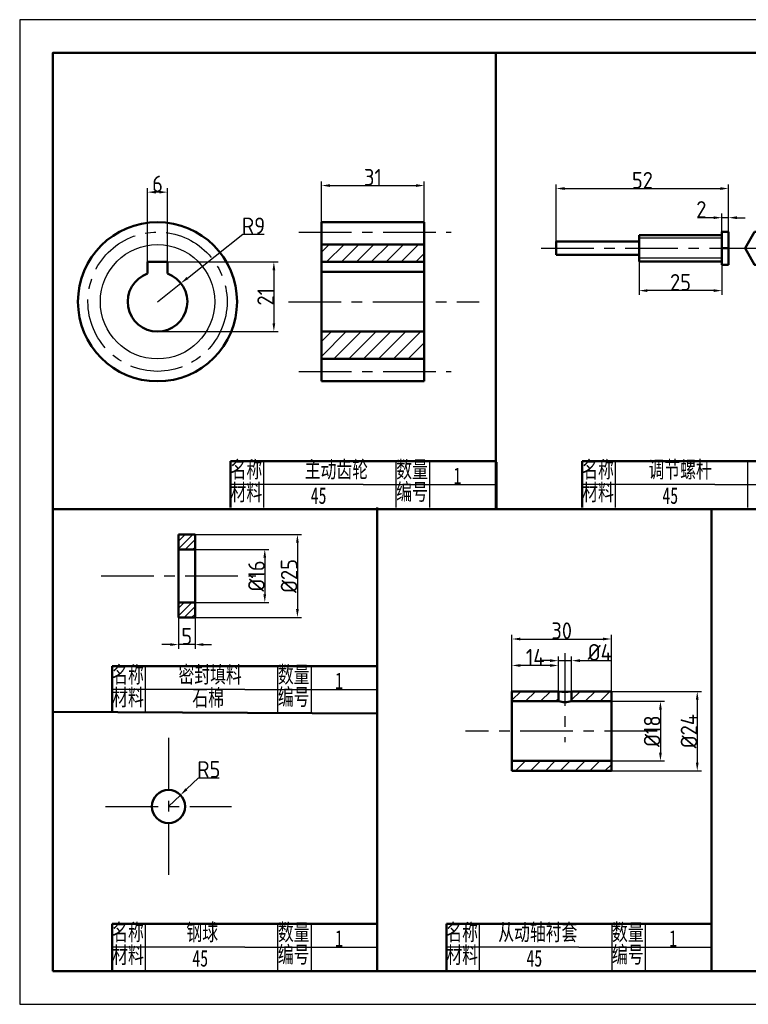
# Model space of a CAD drawing. Header units: millimetres. Extents: x 0 to 1085, y 0 to 297.
# Tile 3 of 6: x 542 to 761, y 0 to 297. Entities that reach past the tile are written whole.
import ezdxf

# ---------------------------------------------------------------- set-up
doc = ezdxf.new("R2010")
doc.units = ezdxf.units.MM
doc.header["$LTSCALE"] = 0.5
doc.linetypes.add('CENTER', pattern=[50.8, 31.75, -6.35, 6.35, -6.35])
for name, color, linetype in [('1细实线', 7, 'Continuous'), ('4点画线', 112, 'CENTER'), ('5尺寸标记', 7, 'CENTER'), ('6图纸层', 7, 'Continuous')]:
    doc.layers.add(name, color=color, linetype=linetype)
doc.layers.add('2粗实线', color=7, linetype='Continuous', lineweight=50)
doc.styles.get("Standard").update_dxf_attribs({"font": 'isocp.shx', "height": 5})
doc.styles.add('中文5', font='simfang.ttf', dxfattribs={"width": 0.7, "height": 5})
doc.dimstyles.new('标注', dxfattribs={"dimtxt": 5, "dimasz": 2.5, "dimexe": 1.25, "dimexo": 0, "dimgap": 0, "dimtad": 1, "dimdsep": 46, "dimtxsty": 'Standard', "dimcen": 2.5, "dimadec": 0, "dimazin": 0, "dimtfac": 1, "dimtmove": 0, "dimatfit": 3, "dimfxl": 1, "dimarcsym": 0})
doc.dimstyles.new('标注$4', dxfattribs={"dimtxt": 5, "dimasz": 2.5, "dimexe": 1.25, "dimexo": 0, "dimgap": 0, "dimtad": 1, "dimtoh": 1, "dimdsep": 46, "dimtxsty": 'Standard', "dimcen": 2.5, "dimadec": 0, "dimazin": 0, "dimtfac": 1, "dimtmove": 0, "dimatfit": 0, "dimfxl": 1, "dimarcsym": 0})

# ---------------------------------------------------------------- blocks, each defined once
blk = doc.blocks.new('*D49')
at = {"color": 0, "lineweight": -2, "transparency": 16777216}
for p, q in [((632.68, 235.93), (632.68, 248.22)), ((635.18, 246.97), (661.18, 246.97)), ((663.68, 235.93), (663.68, 248.22))]:
    blk.add_line(p, q, dxfattribs=at)
at = {"color": 0, "transparency": 16777216}
for points in [[(635.18, 247.38), (635.18, 246.55), (632.68, 246.97)], [(661.18, 247.38), (661.18, 246.55), (663.68, 246.97)]]:
    blk.add_solid(points, dxfattribs=at)
at = {"layer": 'Defpoints', "color": 0, "transparency": 16777216}
for p in [(663.68, 246.97), (632.68, 235.93), (663.68, 235.93)]:
    blk.add_point(p, dxfattribs=at)
at = {"color": 0, "transparency": 16777216, "insert": (648.18, 249.47), "char_height": 5, "attachment_point": 5}
blk.add_mtext('31', dxfattribs=at)
blk = doc.blocks.new('*D50')
at = {"color": 0, "lineweight": -2, "transparency": 16777216}
for p, q in [((592.2, 219.07), (608.96, 232.33)), ((608.96, 232.33), (615.32, 232.33)), ((583.18, 211.93), (590.24, 217.51))]:
    blk.add_line(p, q, dxfattribs=at)
at = {"color": 0, "transparency": 16777216}
blk.add_solid([(591.94, 219.39), (592.45, 218.74), (590.24, 217.51)], dxfattribs=at)
at = {"layer": 'Defpoints', "color": 0, "transparency": 16777216}
for p in [(590.24, 217.51), (583.18, 211.93)]:
    blk.add_point(p, dxfattribs=at)
at = {"color": 0, "transparency": 16777216, "insert": (612.14, 234.83), "char_height": 5, "attachment_point": 5}
blk.add_mtext('R9', dxfattribs=at)
blk = doc.blocks.new('*D51')
at = {"color": 0, "lineweight": -2, "transparency": 16777216}
for p, q in [((583.18, 223.93), (619.54, 223.93)), ((618.29, 221.43), (618.29, 205.43)), ((583.18, 202.93), (619.54, 202.93))]:
    blk.add_line(p, q, dxfattribs=at)
at = {"color": 0, "transparency": 16777216}
for points in [[(617.88, 221.43), (618.71, 221.43), (618.29, 223.93)], [(617.88, 205.43), (618.71, 205.43), (618.29, 202.93)]]:
    blk.add_solid(points, dxfattribs=at)
at = {"layer": 'Defpoints', "color": 0, "transparency": 16777216}
for p in [(583.18, 223.93), (583.18, 202.93), (618.29, 202.93)]:
    blk.add_point(p, dxfattribs=at)
at = {"color": 0, "transparency": 16777216, "insert": (615.79, 213.43), "char_height": 5, "attachment_point": 5, "rotation": 90}
blk.add_mtext('21', dxfattribs=at)
blk = doc.blocks.new('*D52')
at = {"color": 0, "lineweight": -2, "transparency": 16777216}
for p, q in [((580.18, 223.93), (580.18, 246.23)), ((583.68, 244.98), (582.68, 244.98)), ((586.18, 223.93), (586.18, 246.23))]:
    blk.add_line(p, q, dxfattribs=at)
at = {"color": 0, "transparency": 16777216}
for points in [[(582.68, 245.39), (582.68, 244.56), (580.18, 244.98)], [(583.68, 245.39), (583.68, 244.56), (586.18, 244.98)]]:
    blk.add_solid(points, dxfattribs=at)
at = {"layer": 'Defpoints', "color": 0, "transparency": 16777216}
for p in [(580.18, 244.98), (580.18, 223.93), (586.18, 223.93)]:
    blk.add_point(p, dxfattribs=at)
at = {"color": 0, "transparency": 16777216, "insert": (583.18, 247.48), "char_height": 5, "attachment_point": 5}
blk.add_mtext('6', dxfattribs=at)
blk = doc.blocks.new('*D53')
at = {"color": 0, "lineweight": -2, "transparency": 16777216}
for p, q in [((703.5, 230.05), (703.5, 247.32)), ((755.5, 230.05), (755.5, 247.32)), ((706, 246.07), (753, 246.07))]:
    blk.add_line(p, q, dxfattribs=at)
at = {"color": 0, "transparency": 16777216}
for points in [[(706, 246.49), (706, 245.65), (703.5, 246.07)], [(753, 246.49), (753, 245.65), (755.5, 246.07)]]:
    blk.add_solid(points, dxfattribs=at)
at = {"layer": 'Defpoints', "color": 0, "transparency": 16777216}
for p in [(755.5, 246.07), (703.5, 230.05), (755.5, 230.05)]:
    blk.add_point(p, dxfattribs=at)
at = {"color": 0, "transparency": 16777216, "insert": (729.5, 248.57), "char_height": 5, "attachment_point": 5}
blk.add_mtext('52', dxfattribs=at)
blk = doc.blocks.new('*D54')
at = {"color": 0, "lineweight": -2, "transparency": 16777216}
for p, q in [((753.5, 233.05), (753.5, 238.52)), ((755.5, 233.05), (755.5, 238.52)), ((751, 237.27), (746.08, 237.27)), ((755.5, 237.27), (753.5, 237.27)), ((758, 237.27), (760.5, 237.27))]:
    blk.add_line(p, q, dxfattribs=at)
at = {"color": 0, "transparency": 16777216}
for points in [[(751, 237.69), (751, 236.86), (753.5, 237.27)], [(758, 237.69), (758, 236.86), (755.5, 237.27)]]:
    blk.add_solid(points, dxfattribs=at)
at = {"layer": 'Defpoints', "color": 0, "transparency": 16777216}
for p in [(753.5, 237.27), (753.5, 233.05), (755.5, 233.05)]:
    blk.add_point(p, dxfattribs=at)
at = {"color": 0, "transparency": 16777216, "insert": (747.29, 239.77), "char_height": 5, "attachment_point": 5}
blk.add_mtext('2', dxfattribs=at)
blk = doc.blocks.new('*D55')
at = {"color": 0, "lineweight": -2, "transparency": 16777216}
for p, q in [((728.5, 224.05), (728.5, 214.03)), ((753.5, 224.05), (753.5, 214.03)), ((751, 215.28), (731, 215.28))]:
    blk.add_line(p, q, dxfattribs=at)
at = {"color": 0, "transparency": 16777216}
for points in [[(731, 215.69), (731, 214.86), (728.5, 215.28)], [(751, 215.69), (751, 214.86), (753.5, 215.28)]]:
    blk.add_solid(points, dxfattribs=at)
at = {"layer": 'Defpoints', "color": 0, "transparency": 16777216}
for p in [(728.5, 224.05), (753.5, 224.05), (728.5, 215.28)]:
    blk.add_point(p, dxfattribs=at)
at = {"color": 0, "transparency": 16777216, "insert": (741, 217.78), "char_height": 5, "attachment_point": 5}
blk.add_mtext('25', dxfattribs=at)
blk = doc.blocks.new('*D84')
at = {"color": 0, "lineweight": -2, "transparency": 16777216}
for p, q in [((591.91, 64.86), (595.54, 68.36)), ((595.54, 68.36), (601.75, 68.36)), ((586.51, 59.66), (590.11, 63.13))]:
    blk.add_line(p, q, dxfattribs=at)
at = {"color": 0, "transparency": 16777216}
blk.add_solid([(591.62, 65.16), (592.2, 64.56), (590.11, 63.13)], dxfattribs=at)
at = {"layer": 'Defpoints', "color": 0, "transparency": 16777216}
for p in [(590.11, 63.13), (586.51, 59.66)]:
    blk.add_point(p, dxfattribs=at)
at = {"color": 0, "transparency": 16777216, "insert": (598.65, 70.86), "char_height": 5, "attachment_point": 5}
blk.add_mtext('R5', dxfattribs=at)
blk = doc.blocks.new('*D85')
at = {"color": 0, "lineweight": -2, "transparency": 16777216}
for p, q in [((594.5, 141.7), (626.64, 141.7)), ((625.39, 139.2), (625.39, 119.2)), ((594.5, 116.7), (626.64, 116.7))]:
    blk.add_line(p, q, dxfattribs=at)
at = {"color": 0, "transparency": 16777216}
for points in [[(624.98, 139.2), (625.81, 139.2), (625.39, 141.7)], [(624.98, 119.2), (625.81, 119.2), (625.39, 116.7)]]:
    blk.add_solid(points, dxfattribs=at)
at = {"layer": 'Defpoints', "color": 0, "transparency": 16777216}
for p in [(594.5, 141.7), (594.5, 116.7), (625.39, 116.7)]:
    blk.add_point(p, dxfattribs=at)
at = {"color": 0, "transparency": 16777216, "insert": (622.89, 129.2), "char_height": 5, "attachment_point": 5, "rotation": 90}
blk.add_mtext('%%C25', dxfattribs=at)
blk = doc.blocks.new('*D86')
at = {"color": 0, "lineweight": -2, "transparency": 16777216}
for p, q in [((594.5, 137.2), (616.8, 137.2)), ((615.55, 134.7), (615.55, 123.7)), ((594.5, 121.2), (616.8, 121.2))]:
    blk.add_line(p, q, dxfattribs=at)
at = {"color": 0, "transparency": 16777216}
for points in [[(615.13, 134.7), (615.96, 134.7), (615.55, 137.2)], [(615.13, 123.7), (615.96, 123.7), (615.55, 121.2)]]:
    blk.add_solid(points, dxfattribs=at)
at = {"layer": 'Defpoints', "color": 0, "transparency": 16777216}
for p in [(594.5, 137.2), (594.5, 121.2), (615.55, 121.2)]:
    blk.add_point(p, dxfattribs=at)
at = {"color": 0, "transparency": 16777216, "insert": (613.05, 129.2), "char_height": 5, "attachment_point": 5, "rotation": 90}
blk.add_mtext('%%C16', dxfattribs=at)
blk = doc.blocks.new('*D87')
at = {"color": 0, "lineweight": -2, "transparency": 16777216}
for p, q in [((720.14, 91.4), (736.19, 91.4)), ((734.94, 88.9), (734.94, 75.9)), ((720.14, 73.4), (736.19, 73.4))]:
    blk.add_line(p, q, dxfattribs=at)
at = {"color": 0, "transparency": 16777216}
for points in [[(734.52, 88.9), (735.36, 88.9), (734.94, 91.4)], [(734.52, 75.9), (735.36, 75.9), (734.94, 73.4)]]:
    blk.add_solid(points, dxfattribs=at)
at = {"layer": 'Defpoints', "color": 0, "transparency": 16777216}
for p in [(720.14, 91.4), (720.14, 73.4), (734.94, 73.4)]:
    blk.add_point(p, dxfattribs=at)
at = {"color": 0, "transparency": 16777216, "insert": (732.44, 82.4), "char_height": 5, "attachment_point": 5, "rotation": 90}
blk.add_mtext('%%C18', dxfattribs=at)
blk = doc.blocks.new('*D88')
at = {"color": 0, "lineweight": -2, "transparency": 16777216}
for p, q in [((720.14, 94.4), (747.3, 94.4)), ((746.05, 91.9), (746.05, 72.9)), ((720.14, 70.4), (747.3, 70.4))]:
    blk.add_line(p, q, dxfattribs=at)
at = {"color": 0, "transparency": 16777216}
for points in [[(745.63, 91.9), (746.46, 91.9), (746.05, 94.4)], [(745.63, 72.9), (746.46, 72.9), (746.05, 70.4)]]:
    blk.add_solid(points, dxfattribs=at)
at = {"layer": 'Defpoints', "color": 0, "transparency": 16777216}
for p in [(720.14, 94.4), (720.14, 70.4), (746.05, 70.4)]:
    blk.add_point(p, dxfattribs=at)
at = {"color": 0, "transparency": 16777216, "insert": (743.55, 82.4), "char_height": 5, "attachment_point": 5, "rotation": 90}
blk.add_mtext('%%C24', dxfattribs=at)
blk = doc.blocks.new('*D89')
at = {"color": 0, "lineweight": -2, "transparency": 16777216}
for p, q in [((690.14, 94.4), (690.14, 111.44)), ((692.64, 110.19), (717.64, 110.19)), ((720.14, 94.4), (720.14, 111.44))]:
    blk.add_line(p, q, dxfattribs=at)
at = {"color": 0, "transparency": 16777216}
for points in [[(692.64, 110.61), (692.64, 109.78), (690.14, 110.19)], [(717.64, 110.61), (717.64, 109.78), (720.14, 110.19)]]:
    blk.add_solid(points, dxfattribs=at)
at = {"layer": 'Defpoints', "color": 0, "transparency": 16777216}
for p in [(720.14, 110.19), (690.14, 94.4), (720.14, 94.4)]:
    blk.add_point(p, dxfattribs=at)
at = {"color": 0, "transparency": 16777216, "insert": (705.14, 112.69), "char_height": 5, "attachment_point": 5}
blk.add_mtext('30', dxfattribs=at)
blk = doc.blocks.new('*D90')
at = {"color": 0, "lineweight": -2, "transparency": 16777216}
for p, q in [((690.14, 94.4), (690.14, 103.46)), ((701.64, 102.21), (692.64, 102.21)), ((704.14, 94.4), (704.14, 103.46))]:
    blk.add_line(p, q, dxfattribs=at)
at = {"color": 0, "transparency": 16777216}
for points in [[(692.64, 102.62), (692.64, 101.79), (690.14, 102.21)], [(701.64, 102.62), (701.64, 101.79), (704.14, 102.21)]]:
    blk.add_solid(points, dxfattribs=at)
at = {"layer": 'Defpoints', "color": 0, "transparency": 16777216}
for p in [(690.14, 102.21), (690.14, 94.4), (704.14, 94.4)]:
    blk.add_point(p, dxfattribs=at)
at = {"color": 0, "transparency": 16777216, "insert": (697.14, 104.71), "char_height": 5, "attachment_point": 5}
blk.add_mtext('14', dxfattribs=at)
blk = doc.blocks.new('*D91')
at = {"color": 0, "lineweight": -2, "transparency": 16777216}
for p, q in [((704.14, 94.4), (704.14, 104.91)), ((708.14, 94.4), (708.14, 104.91)), ((701.64, 103.66), (699.14, 103.66)), ((704.14, 103.66), (708.14, 103.66)), ((710.64, 103.66), (720.14, 103.66))]:
    blk.add_line(p, q, dxfattribs=at)
at = {"color": 0, "transparency": 16777216}
for points in [[(701.64, 104.08), (701.64, 103.25), (704.14, 103.66)], [(710.64, 104.08), (710.64, 103.25), (708.14, 103.66)]]:
    blk.add_solid(points, dxfattribs=at)
at = {"layer": 'Defpoints', "color": 0, "transparency": 16777216}
for p in [(708.14, 103.66), (704.14, 94.4), (708.14, 94.4)]:
    blk.add_point(p, dxfattribs=at)
at = {"color": 0, "transparency": 16777216, "insert": (716.64, 106.16), "char_height": 5, "attachment_point": 5}
blk.add_mtext('%%C4', dxfattribs=at)
blk = doc.blocks.new('*D92')
at = {"color": 0, "lineweight": -2, "transparency": 16777216}
for p, q in [((589.5, 116.7), (589.5, 107.26)), ((594.5, 116.7), (594.5, 107.26)), ((587, 108.51), (584.5, 108.51)), ((594.5, 108.51), (589.5, 108.51)), ((597, 108.51), (599.5, 108.51))]:
    blk.add_line(p, q, dxfattribs=at)
at = {"color": 0, "transparency": 16777216}
for points in [[(587, 108.93), (587, 108.09), (589.5, 108.51)], [(597, 108.93), (597, 108.09), (594.5, 108.51)]]:
    blk.add_solid(points, dxfattribs=at)
at = {"layer": 'Defpoints', "color": 0, "transparency": 16777216}
for p in [(589.5, 116.7), (594.5, 116.7), (589.5, 108.51)]:
    blk.add_point(p, dxfattribs=at)
at = {"color": 0, "transparency": 16777216, "insert": (592, 111.01), "char_height": 5, "attachment_point": 5}
blk.add_mtext('5', dxfattribs=at)

msp = doc.modelspace()

# ---------------------------------------------------------------- hatches: boundary and pattern name
h = msp.add_hatch()
h.set_pattern_fill('ANSI31', color=256)
h.set_pattern_definition([(45, (413.52, 75.0737), (-2.245064, 2.245064), [])])
h.paths.add_polyline_path([(663.681, 223.928), (663.681, 229.178), (632.681, 229.178), (632.681, 223.928)])
h.paths.add_polyline_path([(663.681, 194.678), (663.681, 202.928), (632.681, 202.928), (632.681, 194.678)])
h = msp.add_hatch()
h.set_pattern_fill('ANSI31', color=256, scale=0.5)
h.set_pattern_definition([(45, (372.2697, 59.3796), (-1.122532, 1.122532), [])])
h.paths.add_polyline_path([(594.5, 141.705), (589.5, 141.705), (589.5, 137.205), (594.5, 137.205)])
h.paths.add_polyline_path([(589.5, 121.205), (589.5, 116.705), (594.5, 116.705), (594.5, 121.205)])
at = {"layer": '1细实线'}
h = msp.add_hatch(dxfattribs=at)
h.set_pattern_fill('ANSI31', color=256)
h.set_pattern_definition([(45, (550.6695, -177.9264), (-2.245064, 2.245064), [])])
h.paths.add_polyline_path([(690.14, 73.396), (690.14, 70.396), (720.14, 70.396), (720.14, 73.396)])
h.paths.add_polyline_path([(704.14, 91.396), (704.14, 94.396), (690.14, 94.396), (690.14, 91.396)])
h.paths.add_polyline_path([(720.14, 91.396), (720.14, 94.396), (708.14, 94.396), (708.14, 91.396)])

# ---------------------------------------------------------------- linework, layer by layer
for p, q in [((753.504, 231.049), (728.504, 231.049)), ((753.504, 225.055), (728.504, 225.055)), ((615.224, 149.835), (615.224, 163.835)), ((655.224, 149.835), (655.224, 163.835)), ((665.224, 163.835), (665.224, 149.835)), ((721.341, 149.835), (721.341, 163.835)), ((761.341, 149.835), (761.341, 163.835)), ((625.224, 156.835), (605.224, 156.835)), ((645.224, 156.835), (625.224, 156.835)), ((645.224, 156.835), (685.224, 156.835)), ((731.341, 156.835), (711.341, 156.835)), ((751.341, 156.835), (731.341, 156.835)), ((751.341, 156.835), (791.341, 156.835)), ((579.507, 87.97), (579.507, 101.97)), ((619.507, 87.97), (619.507, 101.97)), ((629.507, 101.97), (629.507, 87.97)), ((589.507, 94.97), (569.507, 94.97)), ((609.507, 94.97), (589.507, 94.97)), ((609.507, 94.97), (649.507, 94.97)), ((579.507, 10.257), (579.507, 24.257)), ((619.507, 10.257), (619.507, 24.257)), ((629.507, 24.257), (629.507, 10.257)), ((680.334, 10.257), (680.334, 24.257)), ((720.334, 10.257), (720.334, 24.257)), ((730.334, 24.257), (730.334, 10.257)), ((589.507, 17.257), (569.507, 17.257)), ((609.507, 17.257), (589.507, 17.257)), ((609.507, 17.257), (649.507, 17.257)), ((690.334, 17.257), (670.334, 17.257)), ((710.334, 17.257), (690.334, 17.257)), ((710.334, 17.257), (750.334, 17.257))]:
    msp.add_line(p, q, dxfattribs=at)
msp.add_circle((583.179, 211.928), 17.25, dxfattribs=at)
at = {"layer": '2粗实线'}
for p, q in [((685.224, 287), (685.224, 149.321)), ((632.681, 235.928), (663.681, 235.928)), ((632.681, 187.928), (632.681, 235.928)), ((663.681, 235.928), (663.681, 187.928)), ((728.504, 232.052), (753.504, 232.052)), ((728.504, 232.052), (728.504, 230.052)), ((753.504, 232.052), (753.504, 233.052)), ((753.504, 233.052), (755.504, 233.052)), ((753.504, 232.052), (753.504, 224.052)), ((755.504, 233.052), (755.504, 223.052)), ((632.681, 229.178), (663.681, 229.178)), ((728.504, 230.052), (703.504, 230.052)), ((703.504, 230.052), (703.504, 226.052)), ((728.504, 230.052), (728.504, 226.052)), ((728.504, 226.052), (703.504, 226.052)), ((728.504, 224.052), (728.504, 226.052)), ((755.504, 228.052), (753.504, 228.052)), ((580.179, 220.414), (580.179, 223.928)), ((580.179, 223.928), (586.179, 223.928)), ((586.179, 223.928), (586.179, 220.414)), ((632.681, 223.928), (663.681, 223.928)), ((753.504, 224.052), (728.504, 224.052)), ((753.504, 223.052), (753.504, 224.052)), ((755.504, 223.052), (753.504, 223.052)), ((632.681, 220.928), (663.681, 220.928)), ((632.681, 202.928), (663.681, 202.928)), ((632.681, 194.678), (663.681, 194.678)), ((663.681, 187.928), (632.681, 187.928)), ((625.224, 163.835), (605.224, 163.835)), ((605.224, 163.835), (605.224, 156.835)), ((625.224, 163.835), (645.224, 163.835)), ((645.224, 163.835), (685.224, 163.835)), ((685.224, 163.578), (685.224, 149.578)), ((685.473, 163.578), (685.473, 156.578)), ((731.341, 163.835), (711.341, 163.835)), ((711.341, 163.835), (711.341, 156.835)), ((731.341, 163.835), (751.341, 163.835)), ((751.341, 163.835), (791.341, 163.835)), ((605.224, 156.835), (605.224, 149.835)), ((685.473, 156.578), (685.473, 149.578)), ((711.341, 156.835), (711.341, 149.835)), ((951.59, 149.321), (551.59, 149.321)), ((649.507, 149.835), (649.507, 10)), ((750.334, 149.321), (750.334, 10)), ((589.5, 129.205), (589.5, 141.705)), ((589.5, 141.705), (594.5, 141.705)), ((594.5, 141.705), (594.5, 116.705)), ((594.5, 137.205), (589.5, 137.205)), ((589.5, 116.705), (589.5, 129.205)), ((594.5, 121.205), (589.5, 121.205)), ((594.5, 116.705), (589.5, 116.705)), ((589.507, 101.97), (569.507, 101.97)), ((569.507, 101.97), (569.507, 94.97)), ((589.507, 101.97), (609.507, 101.97)), ((609.507, 101.97), (649.507, 101.97)), ((649.507, 101.713), (649.507, 87.713)), ((569.507, 94.97), (569.507, 87.97)), ((690.14, 94.396), (690.14, 70.396)), ((704.14, 94.396), (690.14, 94.396)), ((704.14, 91.396), (704.14, 94.396)), ((720.14, 94.396), (708.14, 94.396)), ((708.14, 91.396), (708.14, 94.396)), ((720.14, 70.396), (720.14, 94.396)), ((704.14, 91.396), (690.14, 91.396)), ((720.14, 91.396), (708.14, 91.396)), ((551.59, 88.227), (649.507, 87.713)), ((690.14, 73.396), (720.14, 73.396)), ((690.14, 70.396), (720.14, 70.396)), ((589.507, 24.257), (569.507, 24.257)), ((569.507, 24.257), (569.507, 17.257)), ((589.507, 24.257), (609.507, 24.257)), ((609.507, 24.257), (649.507, 24.257)), ((649.507, 24), (649.507, 10)), ((690.334, 24.257), (670.334, 24.257)), ((670.334, 24.257), (670.334, 17.257)), ((690.334, 24.257), (710.334, 24.257)), ((710.334, 24.257), (750.334, 24.257)), ((750.334, 24), (750.334, 10)), ((569.507, 17.257), (569.507, 10.257)), ((670.334, 17.257), (670.334, 10.257))]:
    msp.add_line(p, q, dxfattribs=at)
msp.add_lwpolyline([(763.365, 233.052), (760.478, 228.052), (763.365, 223.052), (769.138, 223.052), (772.025, 228.052), (769.138, 233.052)], close=True, dxfattribs=at)
for centre, radius in [((583.179, 211.928), 24), ((586.506, 59.661), 5)]:
    msp.add_circle(centre, radius, dxfattribs=at)
for centre, radius, start, end in [((583.179, 211.928), 9, 109.47122, 70.52878), ((706.14, 106.228), 12, 260.40593, 279.59407), ((706.14, 100.171), 9, 257.16041, 282.83959)]:
    msp.add_arc(centre, radius, start, end, dxfattribs=at)
at = {"layer": '4点画线'}
for p, q in [((625.866, 232.928), (671.742, 232.928)), ((698.926, 228.052), (766.252, 228.052)), ((622.709, 211.928), (680.264, 211.928)), ((625.866, 190.928), (671.742, 190.928)), ((566.155, 129.205), (612.846, 129.205)), ((706.14, 105.936), (706.14, 79.058)), ((586.506, 80.377), (586.506, 38.945)), ((733.906, 82.396), (676.078, 82.396)), ((567.524, 59.661), (605.489, 59.661))]:
    msp.add_line(p, q, dxfattribs=at)
msp.add_circle((583.179, 211.928), 21, dxfattribs=at)
at = {"layer": '6图纸层'}
msp.add_lwpolyline([(541.59, 0), (961.59, 0), (961.59, 297), (541.59, 297)], close=True, dxfattribs=at)
at = {"layer": '6图纸层', "lineweight": 50}
msp.add_lwpolyline([(551.59, 10), (951.59, 10), (951.59, 287), (551.59, 287)], close=True, dxfattribs=at)

# ---------------------------------------------------------------- texts
at = {"layer": '2粗实线', "char_height": 5, "attachment_point": 1, "style": '中文5'}
for insert in [(672.49, 161.953), (636.773, 100.088), (636.773, 22.375), (737.6, 22.375)]:
    msp.add_mtext_dynamic_manual_height_columns('1', width=12.12436, gutter_width=25, heights=[0], dxfattribs=dict(at, insert=insert))
at = {"layer": '5尺寸标记', "char_height": 5, "attachment_point": 1, "style": '中文5'}
for s, width, insert in [('名称', 10, (605.224, 163.835)), ('主动齿轮', 20.50658, (627.613, 163.835)), ('数量', 10, (655.224, 163.835)), ('名称', 10, (711.341, 163.835)), ('调节螺杆', 21.77468, (731.341, 163.835)), ('材料', 10, (605.224, 156.949)), ('编号', 10, (655.224, 157.092)), ('材料', 10, (711.341, 156.949)), ('45', 21.43999, (629.405, 155.961)), ('45', 21.43999, (735.522, 155.961)), ('名称', 10, (569.507, 101.97)), ('密封填料', 21.78159, (589.507, 101.97)), ('数量', 10, (619.507, 101.97)), ('材料', 10, (569.507, 95.085)), ('石棉', 21.43999, (593.687, 94.97)), ('编号', 10, (619.507, 95.227)), ('名称', 10, (569.507, 24.257)), ('钢球', 16.41483, (591.895, 24.257)), ('数量', 10, (619.507, 24.257)), ('名称', 10, (670.334, 24.257)), ('从动轴衬套', 27.61143, (686.002, 24.257)), ('数量', 10, (720.334, 24.257)), ('材料', 10, (569.507, 17.371)), ('编号', 10, (619.507, 17.514)), ('材料', 10, (670.334, 17.371)), ('编号', 10, (720.334, 17.514)), ('45', 21.43999, (593.687, 16.383)), ('45', 21.43999, (694.514, 16.383))]:
    msp.add_mtext_dynamic_manual_height_columns(s, width=width, gutter_width=25, heights=[0], dxfattribs=dict(at, insert=insert))

# ---------------------------------------------------------------- dimensions: what is measured, and where the dimension line sits
for base, p1, p2, picture, middle in [((663.681, 246.968), (632.681, 235.928), (663.681, 235.928), '*D49', (648.181, 249.468)), ((580.179, 244.978), (586.179, 223.928), (580.179, 223.928), '*D52', (583.179, 247.478)), ((755.504, 246.071), (703.504, 230.052), (755.504, 230.052), '*D53', (729.504, 248.572)), ((753.504, 237.274), (755.504, 233.052), (753.504, 233.052), '*D54', (747.291, 239.774)), ((728.504, 215.276), (753.504, 224.052), (728.504, 224.052), '*D55', (741.004, 217.776)), ((589.5, 108.509), (594.5, 116.705), (589.5, 116.705), '*D92', (592, 111.009)), ((720.14, 110.193), (690.14, 94.396), (720.14, 94.396), '*D89', (705.14, 112.693)), ((690.14, 102.208), (704.14, 94.396), (690.14, 94.396), '*D90', (697.14, 104.708))]:
    dim = msp.add_linear_dim(base=base, p1=p1, p2=p2, dimstyle='标注')
    dim.commit()
    dim.dimension.update_dxf_attribs({"geometry": picture, "text_midpoint": middle})
for center, mpoint, picture, middle in [((583.179, 211.928), (590.236, 217.514), '*D50', (612.141, 232.334)), ((586.506, 59.661), (590.108, 63.13), '*D84', (598.646, 68.364))]:
    dim = msp.add_radius_dim(center=center, mpoint=mpoint, dimstyle='标注$4')
    dim.commit()
    dim.dimension.update_dxf_attribs({"geometry": picture, "text_midpoint": middle, "dimtype": 164})
dim = msp.add_linear_dim(base=(618.294, 202.928), p1=(583.179, 223.928), p2=(583.179, 202.928), angle=90, dimstyle='标注')
dim.commit()
dim.dimension.update_dxf_attribs({"geometry": '*D51', "text_midpoint": (615.794, 213.428)})
for base, p1, p2, picture, middle in [((625.392, 116.705), (594.5, 141.705), (594.5, 116.705), '*D85', (622.892, 129.205)), ((615.546, 121.205), (594.5, 137.205), (594.5, 121.205), '*D86', (613.046, 129.205)), ((746.047, 70.396), (720.14, 94.396), (720.14, 70.396), '*D88', (743.546, 82.396)), ((734.941, 73.396), (720.14, 91.396), (720.14, 73.396), '*D87', (732.441, 82.396))]:
    dim = msp.add_linear_dim(base=base, p1=p1, p2=p2, angle=90, text='%%C<>', dimstyle='标注')
    dim.commit()
    dim.dimension.update_dxf_attribs({"geometry": picture, "text_midpoint": middle})
dim = msp.add_linear_dim(base=(708.14, 103.663), p1=(704.14, 94.396), p2=(708.14, 94.396), text='%%C<>', dimstyle='标注')
dim.commit()
dim.dimension.update_dxf_attribs({"geometry": '*D91', "text_midpoint": (716.64, 106.163)})

doc.saveas('drawing.dxf')
